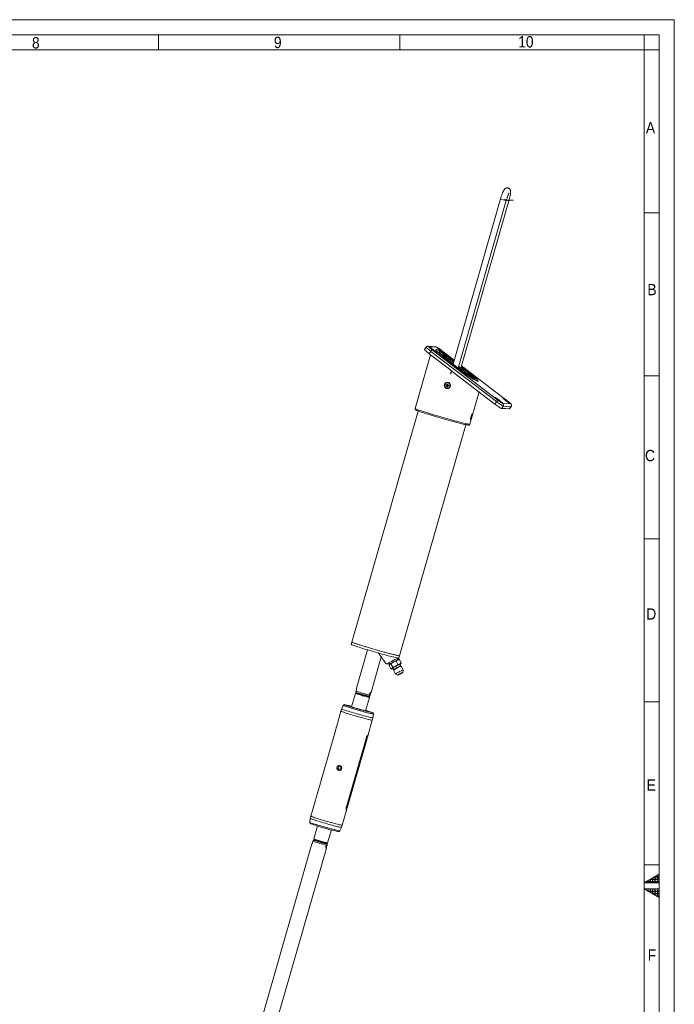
# Model space of a CAD drawing. Header units: millimetres. Extents: x 50 to 4155, y 50 to 2920.
# Tile 12 of 12: x 3070 to 4155, y 1289 to 2920. Entities that reach past the tile are written whole.
import ezdxf

# ---------------------------------------------------------------- set-up
doc = ezdxf.new("R2010")
doc.units = ezdxf.units.MM
doc.header["$LTSCALE"] = 5
doc.header["$PDSIZE"] = -1
doc.linetypes.add('SLD-Centro', pattern=[19.05, 15.24, -1.27, 1.27, -1.27])
doc.linetypes.add('SLD-Solido', pattern=[0])
doc.styles.add('SLDTEXTSTYLE1', font='GOTHIC.TTF', dxfattribs={"width": 0.913})

msp = doc.modelspace()

# ---------------------------------------------------------------- hatches: boundary and pattern name
at = {"linetype": 'Continuous'}
h = msp.add_hatch(dxfattribs=at)
h.set_pattern_fill('NET', color=8, scale=1.25, style=0)
h.paths.add_polyline_path([(4130, 1490), (4130, 1504.434), (4105, 1490)], flags=0)
h = msp.add_hatch(dxfattribs=at)
h.set_pattern_fill('NET', color=8, scale=1.25, style=0)
h.paths.add_polyline_path([(4105, 1480), (4130, 1480), (4130, 1465.566)], flags=0)

# ---------------------------------------------------------------- linework, layer by layer
at = {"color": 7, "linetype": 'SLD-Solido', "lineweight": 0}
for p, q in [((4155, 2920), (50, 2920)), ((4155, 50), (4155, 2920)), ((4130, 2895), (75, 2895)), ((3300, 2895), (3300, 2870)), ((3700, 2895), (3700, 2870)), ((4105, 2870), (4105, 2895)), ((4130, 75), (4130, 2895)), ((4130, 2870), (4105, 2870)), ((4130, 2600), (4105, 2600)), ((4130, 2330), (4105, 2330)), ((4130, 2060), (4105, 2060)), ((4130, 1790), (4105, 1790)), ((4130, 1520), (4105, 1520)), ((4130, 1504.434), (4105, 1490)), ((4130, 1490), (4130, 1504.434)), ((4105, 1490), (4130, 1490)), ((4130, 1465.566), (4105, 1480)), ((4105, 1480), (4130, 1480)), ((4130, 1480), (4130, 1465.566))]:
    msp.add_line(p, q, dxfattribs=at)
at = {"color": 7, "linetype": 'SLD-Solido', "lineweight": 15}
for p, q in [((4105, 2870), (100, 2870)), ((4105, 100), (4105, 2870)), ((3866.898, 2623.051), (3788.277, 2349.24)), ((3796.807, 2342.715), (3876.509, 2620.291)), ((3801.18, 2342.472), (3880.882, 2620.048)), ((3743.752, 2377.677), (3740.76, 2373.69)), ((3759.254, 2378.188), (3746.418, 2378.901)), ((3760.883, 2377.584), (3748.046, 2378.298)), ((3748.666, 2366.583), (3751.658, 2370.57)), ((3784.478, 2339.189), (3748.666, 2366.583)), ((3860.511, 2287.302), (3751.658, 2370.57)), ((3753.876, 2372.938), (3862.729, 2289.67)), ((3759.988, 2373.425), (3759.923, 2373.2)), ((3790.231, 2356.046), (3769.279, 2372.074)), ((3751.22, 2364.629), (3725.712, 2275.795)), ((3804.308, 2336.977), (3777.115, 2357.779)), ((3789.007, 2351.784), (3780.884, 2357.997)), ((3785.706, 2338.249), (3784.299, 2333.35)), ((3784.313, 2333.349), (3784.299, 2333.35)), ((3784.313, 2333.349), (3785.717, 2338.24)), ((3784.49, 2333.297), (3784.313, 2333.349)), ((3784.537, 2339.268), (3784.478, 2339.189)), ((3784.478, 2339.189), (3784.654, 2339.179)), ((3784.489, 2333.294), (3785.875, 2338.12)), ((3784.695, 2339.148), (3784.537, 2339.268)), ((3784.695, 2339.148), (3784.635, 2339.068)), ((3857.519, 2283.315), (3784.635, 2339.068)), ((3810.858, 2335.068), (3797.538, 2345.258)), ((3878.132, 2288.806), (3802.404, 2346.735)), ((3779.107, 2316.779), (3778.712, 2315.405)), ((3780.343, 2316.418), (3779.107, 2316.779)), ((3779.114, 2315.805), (3779.107, 2316.779)), ((3779.343, 2318.739), (3779.266, 2318.744)), ((3779.948, 2315.045), (3780.343, 2316.418)), ((3830.139, 2320.619), (3830.203, 2320.843)), ((3776.715, 2315.447), (3776.356, 2314.198)), ((3776.356, 2314.198), (3777.716, 2313.801)), ((3777.586, 2313.906), (3776.356, 2314.198)), ((3778.074, 2315.05), (3776.715, 2315.447)), ((3777.927, 2315.093), (3777.586, 2313.906)), ((3777.586, 2313.906), (3777.998, 2313.786)), ((3778.067, 2313.157), (3777.672, 2311.784)), ((3778.229, 2312.726), (3777.672, 2311.784)), ((3777.672, 2311.784), (3778.908, 2311.423)), ((3777.716, 2313.801), (3777.998, 2313.786)), ((3778.349, 2313.142), (3778.067, 2313.157)), ((3778.189, 2315.03), (3778.471, 2315.015)), ((3778.349, 2313.142), (3778.229, 2312.726)), ((3778.229, 2312.726), (3779.201, 2312.442)), ((3778.712, 2315.405), (3778.994, 2315.39)), ((3778.749, 2309.458), (3778.827, 2309.454)), ((3778.908, 2311.423), (3779.303, 2312.797)), ((3779.114, 2315.805), (3778.994, 2315.39)), ((3780.085, 2315.522), (3779.114, 2315.805)), ((3780.108, 2313.156), (3779.826, 2313.171)), ((3779.941, 2313.152), (3781.3, 2312.755)), ((3780.223, 2313.136), (3779.941, 2313.152)), ((3780.223, 2313.136), (3780.634, 2313.016)), ((3781.659, 2314.004), (3780.299, 2314.401)), ((3780.634, 2313.016), (3780.975, 2314.203)), ((3780.634, 2313.016), (3781.3, 2312.755)), ((3781.3, 2312.755), (3781.659, 2314.004)), ((3816.062, 2249.852), (3831.406, 2303.291)), ((3830.732, 2302.617), (3831.012, 2303.592)), ((3830.733, 2302.623), (3830.76, 2302.615)), ((3831.035, 2303.574), (3830.76, 2302.615)), ((3857.519, 2283.315), (3860.511, 2287.302)), ((3871.097, 2284.169), (3883.934, 2283.455)), ((3878.132, 2288.806), (3878.104, 2288.815)), ((3730.765, 2271.653), (3620.865, 1888.906)), ((3868.678, 2275.98), (3871.669, 2279.967)), ((3875.082, 2275.624), (3868.678, 2275.98)), ((3884.505, 2279.253), (3871.669, 2279.967)), ((3875.142, 2275.703), (3875.082, 2275.624)), ((3875.091, 2275.636), (3875.11, 2275.622)), ((3875.17, 2275.702), (3875.11, 2275.622)), ((3881.514, 2275.266), (3875.11, 2275.622)), ((3875.17, 2275.702), (3875.142, 2275.703)), ((3881.514, 2275.266), (3884.505, 2279.253)), ((3881.647, 2275.305), (3881.514, 2275.266)), ((3881.647, 2275.305), (3884.639, 2279.292)), ((3818.075, 2261.988), (3818.468, 2261.879)), ((3818.267, 2261.891), (3818.468, 2261.879)), ((3818.439, 2263.194), (3818.623, 2263.14)), ((3818.468, 2261.879), (3818.827, 2263.128)), ((3818.827, 2263.128), (3818.625, 2263.14)), ((3699.681, 1866.276), (3809.581, 2249.022)), ((3620.865, 1888.906), (3619.762, 1885.064)), ((3646.813, 1876.009), (3628.569, 1812.468)), ((3652.598, 1805.568), (3669.448, 1864.252)), ((3696.716, 1859.58), (3695.838, 1861.007)), ((3699.302, 1859.868), (3697.801, 1859.898)), ((3697.991, 1861.86), (3698.564, 1862.412)), ((3698.577, 1862.433), (3699.681, 1866.276)), ((3699.316, 1859.868), (3702.362, 1854.28)), ((3678.107, 1853.032), (3683.506, 1852.732)), ((3682.29, 1850.386), (3685.335, 1844.798)), ((3683.001, 1851.831), (3682.803, 1851.51)), ((3683.132, 1854.082), (3683.856, 1852.571)), ((3685.347, 1852.823), (3688.393, 1847.235)), ((3685.349, 1844.798), (3686.851, 1844.768)), ((3688.426, 1845.285), (3688.765, 1845.432)), ((3688.566, 1845.797), (3689.989, 1843.187)), ((3689.996, 1843.211), (3689.71, 1842.248)), ((3693.86, 1857.564), (3696.906, 1851.976)), ((3701.279, 1849.341), (3699.856, 1851.952)), ((3702.219, 1849.067), (3701.255, 1849.348)), ((3701.65, 1852.835), (3701.848, 1853.156)), ((3705.705, 1842.715), (3702.256, 1849.041)), ((3689.711, 1842.203), (3693.16, 1835.877)), ((3693.184, 1835.856), (3696.775, 1834.236)), ((3705.125, 1838.787), (3705.709, 1842.683)), ((3705.628, 1842.747), (3705.709, 1842.683)), ((3628.45, 1811.751), (3628.615, 1812.454)), ((3626.646, 1803.961), (3620.302, 1781.865)), ((3627.885, 1804.651), (3626.655, 1803.97)), ((3627.658, 1807.722), (3628.412, 1810.346)), ((3628.118, 1805.463), (3627.883, 1804.645)), ((3643.37, 1775.241), (3649.714, 1797.337)), ((3649.029, 1798.574), (3649.266, 1799.401)), ((3649.712, 1797.35), (3649.03, 1798.579)), ((3649.527, 1801.338), (3649.2, 1799.404)), ((3649.2, 1799.404), (3650.131, 1799.352)), ((3650.28, 1803.963), (3649.527, 1801.338)), ((3650.28, 1803.963), (3651.662, 1803.886)), ((3650.592, 1804.403), (3651.881, 1804.332)), ((3650.909, 1801.261), (3651.662, 1803.886)), ((3651.456, 1805.036), (3652.343, 1804.986)), ((3606.451, 1784.037), (3603.911, 1778.203)), ((3602.583, 1774.509), (3594.977, 1748.018)), ((3655.32, 1763.442), (3656.263, 1769.735)), ((3646.898, 1733.18), (3654.486, 1759.606)), ((3593.927, 1744.143), (3561.378, 1630.783)), ((3611.644, 1616.11), (3644.194, 1729.47)), ((3645.745, 1729.384), (3613.196, 1616.024)), ((3560.246, 1627.062), (3552.637, 1600.561)), ((3604.54, 1585.658), (3612.135, 1612.11)), ((3551.803, 1596.725), (3550.86, 1590.432)), ((3563.572, 1584.295), (3557.409, 1562.83)), ((3580.477, 1556.206), (3586.64, 1577.671)), ((3600.672, 1576.13), (3603.211, 1581.964)), ((3554.525, 1554.599), (3474.133, 1274.62)), ((3554.78, 1555.181), (3554.572, 1554.586)), ((3556.214, 1558.906), (3555.461, 1556.281)), ((3557.857, 1560.766), (3556.992, 1560.815)), ((3557.411, 1562.817), (3558.096, 1561.581)), ((3558.093, 1561.588), (3557.818, 1560.633)), ((3577.329, 1549.898), (3578.083, 1552.522)), ((3577.329, 1549.898), (3578.711, 1549.821)), ((3578.083, 1552.522), (3578.86, 1554.431)), ((3579.465, 1552.445), (3578.711, 1549.821)), ((3578.86, 1554.431), (3579.791, 1554.379)), ((3578.964, 1554.561), (3579.238, 1555.516)), ((3579.231, 1555.513), (3580.468, 1556.196)), ((3498.162, 1267.721), (3578.554, 1547.699)), ((3577.365, 1549.377), (3578.654, 1549.306)), ((3577.785, 1548.465), (3578.672, 1548.416))]:
    msp.add_line(p, q, dxfattribs=at)
at = {"color": 7, "linetype": 'SLD-Centro'}
msp.add_line((3873.89, 2621.549), (3887.996, 2620.765), dxfattribs=at)
at = {"color": 8, "linetype": 'SLD-Solido', "lineweight": 15}
for p, q in [((3790.228, 2356.037), (3769.251, 2372.083)), ((3769.279, 2372.074), (3769.251, 2372.083)), ((3804.022, 2337.18), (3777.355, 2357.579)), ((3780.142, 2358.049), (3788.886, 2351.36)), ((3789.003, 2351.77), (3780.847, 2358.01)), ((3780.884, 2357.997), (3780.847, 2358.01)), ((3784.515, 2357.806), (3789.616, 2353.904)), ((3797.416, 2344.835), (3810.116, 2335.12)), ((3810.821, 2335.081), (3797.534, 2345.245)), ((3801.789, 2344.592), (3814.489, 2334.877)), ((3878.104, 2288.815), (3802.401, 2346.725)), ((3810.859, 2335.068), (3810.821, 2335.081)), ((3884.639, 2279.292), (3884.505, 2279.253)), ((3818.05, 2261.395), (3817.878, 2261.445)), ((3818.065, 2261.949), (3818.267, 2261.891)), ((3818.523, 2263.693), (3818.695, 2263.643)), ((3678.7, 1853.152), (3683.711, 1852.873)), ((3645.745, 1729.384), (3644.31, 1729.803)), ((3613.196, 1616.024), (3611.741, 1616.448))]:
    msp.add_line(p, q, dxfattribs=at)
at = {"color": 7, "linetype": 'SLD-Solido', "lineweight": 15, "flags": 128}
for points in [[(3748.666, 2366.583), (3747.049, 2367.838), (3745.531, 2369.053), (3744.16, 2370.19), (3742.978, 2371.215), (3742.02, 2372.096), (3741.315, 2372.806), (3740.886, 2373.325), (3740.744, 2373.635), (3740.76, 2373.69)], [(3748.046, 2378.298), (3747.935, 2378.208), (3748.101, 2377.912), (3748.537, 2377.422), (3749.228, 2376.758), (3750.146, 2375.943), (3751.256, 2375.011), (3752.515, 2373.996), (3753.876, 2372.938)], [(3761.258, 2368.191), (3761.35, 2368.288), (3761.152, 2368.598), (3760.673, 2369.108), (3759.936, 2369.794), (3758.975, 2370.624), (3757.834, 2371.558), (3756.568, 2372.554), (3755.235, 2373.564), (3753.898, 2374.542), (3752.619, 2375.442), (3751.459, 2376.221), (3750.471, 2376.843), (3749.701, 2377.28), (3749.186, 2377.51), (3748.95, 2377.523), (3749.003, 2377.319), (3749.344, 2376.906), (3749.955, 2376.304), (3750.81, 2375.542), (3751.867, 2374.655), (3753.077, 2373.684), (3754.385, 2372.675), (3755.727, 2371.675), (3757.043, 2370.731), (3758.27, 2369.887), (3759.35, 2369.182), (3760.234, 2368.649), (3760.88, 2368.314), (3761.258, 2368.191)], [(3774.095, 2367.478), (3774.187, 2367.574), (3773.989, 2367.884), (3773.51, 2368.394), (3772.772, 2369.08), (3771.811, 2369.91), (3770.67, 2370.844), (3769.404, 2371.84), (3768.071, 2372.85), (3766.734, 2373.828), (3765.456, 2374.728), (3764.295, 2375.507), (3763.307, 2376.129), (3762.538, 2376.566), (3762.023, 2376.796), (3761.786, 2376.809), (3761.839, 2376.605), (3762.18, 2376.192), (3762.792, 2375.591), (3763.646, 2374.828), (3764.703, 2373.941), (3765.914, 2372.97), (3767.221, 2371.961), (3768.564, 2370.961), (3769.879, 2370.017), (3771.106, 2369.173), (3772.187, 2368.468), (3773.071, 2367.935), (3773.717, 2367.6), (3774.095, 2367.478)], [(3784.299, 2333.35), (3784.323, 2333.343), (3784.346, 2333.336), (3784.37, 2333.329), (3784.394, 2333.322), (3784.418, 2333.315), (3784.441, 2333.308), (3784.465, 2333.301), (3784.489, 2333.294)], [(3780.108, 2313.156), (3780.124, 2313.155), (3780.223, 2313.136)], [(3870.111, 2284.923), (3870.203, 2285.02), (3870.005, 2285.33), (3869.526, 2285.84), (3868.789, 2286.526), (3867.828, 2287.356), (3866.687, 2288.29), (3865.421, 2289.286), (3864.088, 2290.296), (3862.751, 2291.274), (3861.472, 2292.174), (3860.312, 2292.953), (3859.324, 2293.575), (3858.554, 2294.012), (3858.039, 2294.242), (3857.803, 2294.255), (3857.856, 2294.051), (3858.197, 2293.638), (3858.808, 2293.036), (3859.663, 2292.274), (3860.72, 2291.387), (3861.93, 2290.416), (3863.238, 2289.407), (3864.58, 2288.407), (3865.896, 2287.463), (3867.123, 2286.619), (3868.203, 2285.914), (3869.087, 2285.381), (3869.733, 2285.046), (3870.111, 2284.923)], [(3871.669, 2279.967), (3871.231, 2280.093), (3870.519, 2280.436), (3869.554, 2280.984), (3868.366, 2281.721), (3866.991, 2282.625), (3865.47, 2283.669), (3863.85, 2284.819), (3862.18, 2286.043), (3860.511, 2287.302)], [(3882.948, 2284.21), (3883.04, 2284.306), (3882.842, 2284.616), (3882.363, 2285.126), (3881.625, 2285.812), (3880.664, 2286.642), (3879.523, 2287.576), (3878.257, 2288.572), (3876.924, 2289.582), (3875.587, 2290.56), (3874.309, 2291.46), (3873.148, 2292.239), (3872.16, 2292.861), (3871.391, 2293.298), (3870.875, 2293.528), (3870.639, 2293.541), (3870.692, 2293.337), (3871.033, 2292.924), (3871.645, 2292.323), (3872.499, 2291.56), (3873.556, 2290.673), (3874.767, 2289.702), (3876.074, 2288.693), (3877.417, 2287.693), (3878.732, 2286.749), (3879.959, 2285.905), (3881.04, 2285.2), (3881.924, 2284.667), (3882.57, 2284.332), (3882.948, 2284.21)], [(3883.934, 2283.455), (3884.045, 2283.546), (3883.879, 2283.842), (3883.443, 2284.331), (3882.752, 2284.996), (3881.834, 2285.81), (3880.724, 2286.743), (3879.465, 2287.757), (3878.104, 2288.815)], [(3812.878, 2248.432), (3812.798, 2248.44), (3811.905, 2248.569), (3810.685, 2248.794), (3809.15, 2249.114), (3807.311, 2249.527), (3805.183, 2250.028), (3802.782, 2250.614), (3800.128, 2251.281), (3797.239, 2252.024), (3794.141, 2252.835), (3790.856, 2253.71), (3787.41, 2254.641), (3783.831, 2255.622), (3780.147, 2256.643), (3776.385, 2257.698), (3772.576, 2258.778), (3768.75, 2259.874), (3764.936, 2260.979), (3761.164, 2262.083), (3757.464, 2263.177), (3753.865, 2264.254), (3750.394, 2265.305), (3747.08, 2266.321), (3743.948, 2267.295), (3741.022, 2268.219), (3738.326, 2269.085), (3735.88, 2269.888), (3733.704, 2270.62), (3731.814, 2271.276), (3730.226, 2271.851), (3728.952, 2272.34), (3728.672, 2272.453)], [(3868.678, 2275.98), (3868.24, 2276.106), (3867.528, 2276.449), (3866.563, 2276.997), (3865.375, 2277.734), (3864, 2278.638), (3862.479, 2279.682), (3860.859, 2280.832), (3859.189, 2282.056), (3857.519, 2283.315)], [(3663.577, 1871.141), (3659.887, 1872.191), (3656.192, 1873.255), (3652.522, 1874.323), (3648.911, 1875.386), (3645.39, 1876.434), (3641.991, 1877.459), (3638.742, 1878.451), (3635.674, 1879.402), (3632.812, 1880.303), (3630.182, 1881.147), (3627.808, 1881.925), (3625.709, 1882.631), (3623.905, 1883.26), (3622.412, 1883.804), (3621.242, 1884.26), (3620.406, 1884.623), (3619.911, 1884.891), (3619.761, 1885.06), (3619.762, 1885.064)], [(3699.681, 1866.276), (3699.484, 1866.209), (3698.942, 1866.239), (3698.06, 1866.369), (3696.846, 1866.598), (3695.31, 1866.923), (3693.467, 1867.342), (3691.332, 1867.851), (3688.924, 1868.445), (3686.264, 1869.12), (3683.376, 1869.869), (3680.284, 1870.687), (3677.017, 1871.565), (3673.603, 1872.496), (3670.072, 1873.471), (3666.454, 1874.483), (3662.782, 1875.522), (3659.088, 1876.58), (3655.405, 1877.646), (3651.764, 1878.712), (3648.198, 1879.768), (3644.739, 1880.804), (3641.415, 1881.813), (3638.258, 1882.784), (3635.294, 1883.71), (3632.549, 1884.582), (3630.048, 1885.393), (3627.813, 1886.135), (3625.863, 1886.802), (3624.215, 1887.388), (3622.884, 1887.888), (3621.882, 1888.297), (3621.217, 1888.613), (3620.896, 1888.831), (3620.865, 1888.906)], [(3620.865, 1888.906), (3620.865, 1888.903), (3621.013, 1888.734), (3621.507, 1888.467), (3622.341, 1888.104), (3623.509, 1887.649), (3625, 1887.105), (3626.801, 1886.478), (3628.896, 1885.773), (3631.267, 1884.996), (3633.892, 1884.153), (3636.75, 1883.253), (3639.814, 1882.304), (3643.058, 1881.313), (3646.453, 1880.289), (3649.97, 1879.241), (3653.577, 1878.179), (3657.243, 1877.112), (3660.936, 1876.049), (3664.623, 1875), (3668.272, 1873.973), (3671.85, 1872.978), (3675.327, 1872.024), (3678.671, 1871.119), (3681.854, 1870.27), (3684.847, 1869.486), (3687.624, 1868.773), (3690.161, 1868.138), (3692.435, 1867.585), (3694.426, 1867.121), (3696.117, 1866.748), (3697.494, 1866.471), (3698.543, 1866.292), (3699.256, 1866.212)], [(3698.152, 1862.369), (3697.44, 1862.449), (3696.393, 1862.628), (3695.019, 1862.904), (3693.331, 1863.276), (3691.343, 1863.74), (3689.073, 1864.291), (3686.541, 1864.925), (3683.769, 1865.637), (3680.781, 1866.419), (3677.604, 1867.266), (3674.265, 1868.17), (3670.794, 1869.123), (3667.221, 1870.116), (3663.577, 1871.141)], [(3698.577, 1862.433), (3698.522, 1862.389), (3698.152, 1862.369)], [(3699.256, 1866.212), (3699.626, 1866.231), (3699.681, 1866.276)], [(3687.227, 1845.352), (3686.941, 1845.107), (3686.779, 1844.926), (3686.745, 1844.812), (3686.838, 1844.769), (3687.058, 1844.795), (3687.4, 1844.891), (3687.858, 1845.056), (3688.426, 1845.285)], [(3699.856, 1851.952), (3699.787, 1851.98), (3699.408, 1851.902), (3698.727, 1851.648), (3697.784, 1851.233), (3696.632, 1850.68), (3695.34, 1850.023), (3693.983, 1849.299), (3692.638, 1848.55), (3691.385, 1847.82), (3690.297, 1847.152), (3689.435, 1846.583), (3688.852, 1846.148), (3688.579, 1845.871), (3688.566, 1845.797)], [(3702.256, 1849.041), (3702.18, 1849.073), (3701.8, 1848.999), (3701.129, 1848.756), (3700.2, 1848.355), (3699.059, 1847.818), (3697.764, 1847.17), (3696.38, 1846.445), (3694.976, 1845.678), (3693.622, 1844.909), (3692.387, 1844.176), (3691.332, 1843.515), (3690.511, 1842.959), (3689.964, 1842.538), (3689.718, 1842.271), (3689.711, 1842.203)], [(3701.255, 1849.348), (3701.219, 1849.354), (3700.84, 1849.275), (3700.159, 1849.021), (3699.215, 1848.606), (3698.064, 1848.054), (3696.772, 1847.396), (3695.415, 1846.672), (3694.07, 1845.924), (3692.817, 1845.194), (3691.728, 1844.525), (3690.867, 1843.957), (3690.283, 1843.521), (3690.011, 1843.244), (3689.996, 1843.211)], [(3701.195, 1852.397), (3701.481, 1852.642), (3701.643, 1852.823), (3701.677, 1852.937), (3701.583, 1852.98), (3701.364, 1852.954), (3701.022, 1852.858), (3700.563, 1852.693), (3699.996, 1852.464)], [(3693.184, 1835.856), (3693.167, 1835.944), (3693.412, 1836.211), (3693.959, 1836.633), (3694.781, 1837.188), (3695.836, 1837.849), (3697.071, 1838.583), (3698.424, 1839.352), (3699.828, 1840.118), (3701.213, 1840.844), (3702.508, 1841.491), (3703.648, 1842.029), (3704.578, 1842.429), (3705.249, 1842.673), (3705.628, 1842.747)], [(3705.071, 1838.83), (3704.737, 1838.754), (3704.121, 1838.514), (3703.269, 1838.127), (3702.244, 1837.621), (3701.123, 1837.034), (3699.988, 1836.409), (3698.924, 1835.794), (3698.009, 1835.233), (3697.312, 1834.768), (3696.884, 1834.434), (3696.756, 1834.255), (3696.939, 1834.245), (3697.419, 1834.404), (3698.16, 1834.721), (3699.107, 1835.172), (3700.19, 1835.724), (3701.329, 1836.335), (3702.438, 1836.961), (3703.437, 1837.554), (3704.251, 1838.072), (3704.819, 1838.475), (3705.099, 1838.734), (3705.071, 1838.83)], [(3704.658, 1838.6), (3704.671, 1838.498), (3704.353, 1838.221), (3703.731, 1837.794), (3702.861, 1837.254), (3701.821, 1836.65), (3700.702, 1836.036), (3699.605, 1835.465), (3698.626, 1834.989), (3697.853, 1834.649), (3697.354, 1834.477), (3697.174, 1834.487), (3697.328, 1834.678), (3697.804, 1835.034), (3698.558, 1835.523), (3699.524, 1836.101), (3700.615, 1836.717), (3701.736, 1837.317), (3702.786, 1837.846), (3703.671, 1838.259), (3704.315, 1838.518), (3704.658, 1838.6)], [(3649.712, 1797.35), (3649.59, 1797.318), (3649.122, 1797.385), (3648.323, 1797.551), (3647.215, 1797.811), (3645.832, 1798.158), (3644.217, 1798.58), (3642.419, 1799.065), (3640.492, 1799.598), (3638.494, 1800.163), (3636.487, 1800.743), (3634.532, 1801.32), (3632.687, 1801.876), (3631.009, 1802.396), (3629.549, 1802.862), (3628.352, 1803.261), (3627.453, 1803.58), (3626.88, 1803.811), (3626.65, 1803.945), (3626.655, 1803.97)], [(3649.029, 1798.574), (3649.028, 1798.572), (3648.834, 1798.563), (3648.307, 1798.652), (3647.463, 1798.836), (3646.33, 1799.109), (3644.943, 1799.462), (3643.348, 1799.885), (3641.596, 1800.363), (3639.743, 1800.88), (3637.848, 1801.422), (3635.973, 1801.969), (3634.178, 1802.505), (3632.52, 1803.012), (3631.053, 1803.474), (3629.824, 1803.876), (3628.872, 1804.205), (3628.229, 1804.451), (3627.914, 1804.605), (3627.883, 1804.645)], [(3580.477, 1556.206), (3580.352, 1556.188), (3579.885, 1556.255), (3579.085, 1556.421), (3577.977, 1556.681), (3576.595, 1557.027), (3574.98, 1557.449), (3573.182, 1557.934), (3571.255, 1558.468), (3569.257, 1559.033), (3567.25, 1559.612), (3565.295, 1560.189), (3563.45, 1560.746), (3561.772, 1561.265), (3560.312, 1561.731), (3559.115, 1562.13), (3558.216, 1562.45), (3557.642, 1562.68), (3557.413, 1562.815), (3557.409, 1562.83)], [(3578.964, 1554.561), (3578.964, 1554.56), (3578.77, 1554.551), (3578.242, 1554.64), (3577.398, 1554.823), (3576.265, 1555.096), (3574.878, 1555.45), (3573.283, 1555.872), (3571.531, 1556.35), (3569.678, 1556.868), (3567.783, 1557.409), (3565.908, 1557.956), (3564.113, 1558.492), (3562.455, 1558.999), (3560.988, 1559.461), (3559.759, 1559.863), (3558.808, 1560.192), (3558.164, 1560.438), (3557.849, 1560.593), (3557.818, 1560.633)], [(3579.231, 1555.513), (3579.046, 1555.511), (3578.518, 1555.6), (3577.674, 1555.784), (3576.541, 1556.057), (3575.154, 1556.41), (3573.559, 1556.833), (3571.807, 1557.311), (3569.954, 1557.829), (3568.059, 1558.37), (3566.184, 1558.917), (3564.389, 1559.453), (3562.731, 1559.96), (3561.264, 1560.422), (3560.035, 1560.824), (3559.084, 1561.153), (3558.44, 1561.399), (3558.125, 1561.553), (3558.096, 1561.581)], [(3579.005, 1554.704), (3579.363, 1554.568), (3579.791, 1554.379)]]:
    msp.add_lwpolyline(points, dxfattribs=at)
at = {"color": 8, "linetype": 'SLD-Solido', "lineweight": 15, "flags": 128}
for points in [[(3751.658, 2370.57), (3750.04, 2371.825), (3748.522, 2373.04), (3747.152, 2374.177), (3745.969, 2375.202), (3745.011, 2376.083), (3744.307, 2376.793), (3743.877, 2377.312), (3743.735, 2377.623), (3743.752, 2377.677)], [(3767.909, 2365.952), (3767.937, 2365.977), (3768.24, 2365.96), (3768.818, 2365.73), (3769.654, 2365.293), (3770.726, 2364.662), (3772.006, 2363.853), (3773.457, 2362.888), (3775.04, 2361.795), (3776.713, 2360.602), (3778.429, 2359.341), (3780.142, 2358.049)], [(3780.847, 2358.01), (3779.184, 2359.299), (3777.617, 2360.551), (3776.188, 2361.731), (3774.935, 2362.806), (3773.895, 2363.748), (3773.093, 2364.53), (3772.554, 2365.132), (3772.29, 2365.537), (3772.31, 2365.734), (3772.613, 2365.717), (3773.19, 2365.487), (3773.865, 2365.14)], [(3810.116, 2335.12), (3811.779, 2333.83), (3813.346, 2332.579), (3814.775, 2331.399), (3816.027, 2330.324), (3817.068, 2329.382), (3817.869, 2328.6), (3818.409, 2327.998), (3818.673, 2327.593), (3818.677, 2327.416)], [(3823.071, 2327.222), (3823.025, 2327.153), (3822.723, 2327.17), (3822.145, 2327.4), (3821.309, 2327.837), (3820.236, 2328.468), (3818.957, 2329.277), (3817.506, 2330.241), (3815.923, 2331.335), (3814.25, 2332.528), (3812.534, 2333.788), (3810.821, 2335.081)], [(3814.489, 2334.877), (3816.151, 2333.587), (3816.481, 2333.327)], [(3725.712, 2275.795), (3725.727, 2275.734), (3726.006, 2275.519), (3726.627, 2275.208), (3727.585, 2274.802), (3728.872, 2274.305), (3730.479, 2273.721), (3732.393, 2273.053), (3734.6, 2272.308), (3737.084, 2271.491), (3739.825, 2270.608), (3742.802, 2269.665), (3745.993, 2268.671), (3749.373, 2267.632), (3752.917, 2266.556), (3756.598, 2265.452), (3760.388, 2264.328), (3764.257, 2263.192), (3768.177, 2262.054), (3772.118, 2260.921), (3776.049, 2259.803), (3779.941, 2258.708), (3783.764, 2257.645), (3787.489, 2256.62), (3791.088, 2255.643), (3794.533, 2254.721), (3797.798, 2253.86), (3800.858, 2253.068), (3803.69, 2252.349), (3806.272, 2251.711), (3808.586, 2251.157), (3810.612, 2250.692), (3812.336, 2250.319), (3813.744, 2250.041), (3814.826, 2249.86), (3815.574, 2249.779), (3815.982, 2249.796), (3816.062, 2249.852)], [(3625.843, 1771.029), (3622.916, 1771.889), (3620.08, 1772.735), (3617.373, 1773.555), (3614.832, 1774.338), (3612.49, 1775.073), (3610.381, 1775.751), (3608.531, 1776.362), (3606.966, 1776.898), (3605.708, 1777.352), (3604.773, 1777.718), (3604.174, 1777.99), (3603.919, 1778.165), (3603.911, 1778.203)], [(3627.701, 1777.086), (3624.865, 1777.919), (3622.117, 1778.739), (3619.495, 1779.533), (3617.032, 1780.292), (3614.764, 1781.004), (3612.719, 1781.661), (3610.927, 1782.253), (3609.411, 1782.773), (3608.192, 1783.213), (3607.286, 1783.567), (3606.705, 1783.831), (3606.458, 1784.001), (3606.451, 1784.037)], [(3608.976, 1785.022), (3608.888, 1785.081), (3608.869, 1785.184), (3609.198, 1785.186), (3609.492, 1785.149)], [(3624.726, 1767.269), (3621.825, 1768.122), (3619.011, 1768.961), (3616.321, 1769.775), (3613.79, 1770.554), (3611.452, 1771.287), (3609.336, 1771.965), (3607.471, 1772.579), (3605.88, 1773.121), (3604.584, 1773.584), (3603.601, 1773.962), (3602.943, 1774.25), (3602.618, 1774.444), (3602.583, 1774.509)], [(3654.486, 1759.606), (3654.305, 1759.561), (3653.786, 1759.609), (3652.939, 1759.755), (3651.773, 1759.996), (3650.304, 1760.329), (3648.552, 1760.749), (3646.538, 1761.252), (3644.29, 1761.831), (3641.837, 1762.478), (3639.21, 1763.184), (3636.444, 1763.941), (3633.575, 1764.739), (3630.64, 1765.566), (3627.677, 1766.414), (3624.726, 1767.269)], [(3655.32, 1763.442), (3655.219, 1763.397), (3654.78, 1763.421), (3654.001, 1763.546), (3652.892, 1763.769), (3651.469, 1764.087), (3649.75, 1764.496), (3647.758, 1764.991), (3645.521, 1765.564), (3643.07, 1766.209), (3640.436, 1766.916), (3637.656, 1767.675), (3634.767, 1768.478), (3631.808, 1769.312), (3628.82, 1770.166), (3625.843, 1771.029)], [(3656.263, 1769.735), (3656.164, 1769.691), (3655.739, 1769.715), (3654.984, 1769.835), (3653.91, 1770.051), (3652.531, 1770.359), (3650.865, 1770.756), (3648.935, 1771.235), (3646.768, 1771.791), (3644.392, 1772.415), (3641.841, 1773.1), (3639.147, 1773.836), (3636.348, 1774.614), (3633.481, 1775.422), (3630.586, 1776.249), (3627.701, 1777.086)], [(3654.409, 1772.23), (3654.643, 1772.114), (3654.836, 1771.961), (3654.681, 1771.909), (3654.635, 1771.909)], [(3574.78, 1593.321), (3571.878, 1594.174), (3569.064, 1595.013), (3566.374, 1595.827), (3563.844, 1596.606), (3561.505, 1597.339), (3559.389, 1598.017), (3557.524, 1598.631), (3555.933, 1599.173), (3554.638, 1599.636), (3553.654, 1600.014), (3552.996, 1600.302), (3552.672, 1600.496), (3552.637, 1600.561)], [(3572.112, 1583.488), (3569.276, 1584.321), (3566.529, 1585.141), (3563.906, 1585.935), (3561.443, 1586.694), (3559.175, 1587.406), (3557.13, 1588.063), (3555.338, 1588.655), (3553.822, 1589.175), (3552.603, 1589.614), (3551.697, 1589.969), (3551.116, 1590.233), (3550.869, 1590.402), (3550.86, 1590.432)], [(3573.736, 1589.558), (3570.809, 1590.418), (3567.973, 1591.264), (3565.266, 1592.084), (3562.725, 1592.867), (3560.384, 1593.602), (3558.274, 1594.28), (3556.424, 1594.891), (3554.859, 1595.427), (3553.601, 1595.881), (3552.666, 1596.246), (3552.067, 1596.519), (3551.812, 1596.694), (3551.803, 1596.725)], [(3600.672, 1576.13), (3600.575, 1576.093), (3600.15, 1576.116), (3599.395, 1576.237), (3598.321, 1576.453), (3596.942, 1576.761), (3595.276, 1577.158), (3593.346, 1577.637), (3591.179, 1578.193), (3588.804, 1578.817), (3586.252, 1579.502), (3583.558, 1580.238), (3580.759, 1581.016), (3577.892, 1581.824), (3574.997, 1582.651), (3572.112, 1583.488)], [(3603.211, 1581.964), (3603.112, 1581.926), (3602.673, 1581.95), (3601.894, 1582.074), (3600.785, 1582.297), (3599.362, 1582.615), (3597.643, 1583.025), (3595.651, 1583.519), (3593.414, 1584.093), (3590.963, 1584.737), (3588.329, 1585.444), (3585.549, 1586.204), (3582.66, 1587.006), (3579.701, 1587.84), (3576.713, 1588.694), (3573.736, 1589.558)], [(3604.54, 1585.658), (3604.358, 1585.613), (3603.84, 1585.661), (3602.992, 1585.807), (3601.826, 1586.048), (3600.358, 1586.381), (3598.605, 1586.802), (3596.592, 1587.305), (3594.344, 1587.883), (3591.89, 1588.53), (3589.263, 1589.236), (3586.497, 1589.993), (3583.628, 1590.791), (3580.693, 1591.619), (3577.731, 1592.466), (3574.78, 1593.321)]]:
    msp.add_lwpolyline(points, dxfattribs=at)
at = {"color": 7, "linetype": 'SLD-Solido', "lineweight": 15}
msp.add_circle((3778.972, 2314.098), 4.639, dxfattribs=at)
at = {"color": 8, "linetype": 'SLD-Solido', "lineweight": 15}
for centre, radius, start, end in [((3887.137, 2675.42), 56.144, 248.870068, 259.088747), ((3887.784, 2656.778), 37.373, 252.810324, 259.357505), ((3746.253, 2375.958), 2.948, 52.544657, 86.993357), ((3759.09, 2375.244), 2.948, 52.544791, 86.802092), ((3783.104, 2353.242), 5.646, 121.638973, 142.941434), ((3686.405, 2229.588), 161.448, 52.577712, 54.191425), ((3787.477, 2352.999), 5.646, 121.638973, 142.941434), ((3812.446, 2331.087), 4.658, 120.017358, 142.968977), ((3816.985, 2330.603), 4.95, 120.283674, 143.899763)]:
    msp.add_arc(centre, radius, start, end, dxfattribs=at)
at = {"color": 7, "linetype": 'SLD-Solido', "lineweight": 15}
for centre, radius, start, end in [((3703.238, 2303.682), 86.112, 50.130392, 56.111102), ((3758.95, 2365.964), 8.625, 126.039364, 147.725233), ((3742.107, 2339.905), 42.098, 49.849812, 63.512435), ((3716.075, 2302.968), 86.112, 50.130392, 56.111102), ((3779.055, 2314.098), 5.125, 87.230514, 266.404021), ((3779.054, 2314.11), 4.639, 343.680786, 86.427912), ((3777.567, 2313.303), 0.52, 343.764947, 73.424038), ((3777.849, 2313.287), 0.52, 343.764947, 73.424038), ((3778.217, 2315.545), 0.515, 253.94538, 344.282473), ((3778.498, 2315.53), 0.516, 266.986479, 344.247905), ((3779.069, 2314.058), 4.611, 266.994549, 344.239835), ((3779.798, 2312.657), 0.515, 73.94538, 164.282473), ((3780.448, 2314.899), 0.52, 163.764947, 253.424038), ((3830.978, 2306.791), 4.181, 266.623686, 267.010849), ((3812.091, 2220.414), 86.112, 50.130392, 56.111102), ((3867.803, 2282.696), 8.625, 126.039364, 147.725233), ((3889.873, 2321.848), 42.098, 229.849812, 243.512435), ((3869.255, 2281.779), 3.018, 323.104088, 52.387156), ((3824.928, 2219.7), 86.112, 50.130392, 56.111102), ((3882.092, 2281.065), 3.018, 323.104088, 52.387156), ((3802.282, 2265.857), 16.878, 334.464692, 340.226478), ((3795.413, 2269.206), 24.485, 334.500696, 352.836335), ((3817, 2261.787), 0.947, 336.242404, 7.392466), ((3819.151, 2261.209), 1.117, 142.354212, 170.383098), ((3819.515, 2263.272), 0.9, 155.663073, 188.49135), ((3801.785, 2268.541), 18.114, 347.404863, 352.616075), ((3698.797, 1854.209), 5.775, 99.932881, 116.432981), ((3684.447, 1850.784), 1.785, 123.731314, 144.115767), ((3713.697, 1809.98), 51.989, 118.060474, 125.569017), ((3717.468, 1803.063), 51.989, 118.060474, 125.569017), ((3729.007, 1785.696), 80.648, 113.983684, 119.543224), ((3732.778, 1778.779), 80.648, 113.983684, 119.543224), ((3690.186, 1866.66), 18.018, 303.214517, 307.664232), ((3694.229, 1994.305), 200.035, 250.462469, 256.991127), ((3705.441, 2033.532), 238.832, 250.993181, 256.460414), ((3675.306, 1957.404), 184.702, 248.954027, 255.307734), ((3580.279, 1640.062), 147.999, 74.23756, 78.615661), ((3645.869, 1843.403), 66.638, 247.43867, 256.350059), ((3714.003, 2052.942), 287.235, 252.673507, 258.071517), ((3664.048, 1882.931), 109.657, 251.989248, 259.130247), ((3606.153, 1646.365), 134.799, 69.023739, 73.893009), ((3636.049, 1815.613), 242.449, 249.897558, 254.660352), ((3670.845, 1904.741), 337.754, 252.96749, 257.480783), ((3633.997, 1784.716), 238.832, 250.993181, 256.460414), ((3623.888, 1749.332), 200.035, 250.462469, 256.991127)]:
    msp.add_arc(centre, radius, start, end, dxfattribs=at)
for centre, major_axis, ratio, start_param, end_param in [((3795.096, 2347.134), (35.067, -26.374), 0.07381533, 1.77393213, 6.17322003), ((3795.096, 2347.134), (29.935, -22.515), 0.07381533, 1.80431361, 6.17322003), ((3795.096, 2347.134), (29.935, -22.515), 0.07381533, 6.17322003, 7.67690337), ((3795.096, 2347.134), (35.067, -26.374), 0.07381533, 6.17322003, 7.70728485), ((3634.454, 1936.943), (-48.937, 89.14), 0.06940583, 2.3948103, 2.7402579), ((3666.268, 1844.612), (32.015, 17.702), 0.04368598, 0.06946875, 1.1479574), ((3666.268, 1844.612), (32.015, 17.702), 0.04368598, 5.89350128, 6.35265405), ((3634.617, 1788.238), (-5.948, 24.266), 0.06762611, 0.23365972, 0.35381072), ((3634.617, 1788.238), (17.921, 17.305), 0.05205523, 0.3024736, 0.4226246), ((3634.617, 1788.238), (17.921, 17.305), 0.05205523, 5.95695932, 6.07711032), ((3572.506, 1571.929), (17.921, 17.305), 0.05205523, 2.81536667, 2.93551767), ((3572.506, 1571.929), (-5.948, 24.266), 0.06762611, 2.74655279, 2.86670379), ((3572.506, 1571.929), (-5.948, 24.266), 0.06762611, 3.37525238, 3.49540337)]:
    msp.add_ellipse(centre, major_axis=major_axis, ratio=ratio, start_param=start_param, end_param=end_param, dxfattribs=at)
for points, knots in [([(3880.882, 2620.048), (3880.992, 2620.436), (3881.313, 2621.565), (3881.805, 2623.426), (3882.329, 2625.584), (3882.782, 2627.657), (3883.157, 2629.618), (3883.445, 2631.454), (3883.64, 2633.174), (3883.715, 2634.701), (3883.659, 2635.975), (3883.47, 2637.072), (3883.161, 2638.043), (3882.667, 2638.999), (3881.949, 2639.898), (3881.015, 2640.654), (3879.881, 2641.204), (3878.644, 2641.468), (3877.427, 2641.433), (3876.347, 2641.166), (3875.415, 2640.734), (3874.628, 2640.192), (3873.95, 2639.567), (3873.311, 2638.819), (3872.598, 2637.785), (3871.857, 2636.467), (3871.056, 2634.804), (3870.295, 2633.038), (3869.53, 2631.087), (3868.786, 2629.035), (3868.066, 2626.896), (3867.433, 2624.887), (3867.057, 2623.598), (3866.898, 2623.051)], [0, 0, 0, 0, 0.02068033, 0.06008265, 0.09960225, 0.13934609, 0.17949686, 0.22036853, 0.26259627, 0.30776576, 0.34749765, 0.37408528, 0.39702995, 0.41926596, 0.44142557, 0.46373378, 0.4862061, 0.51039117, 0.53256815, 0.55343879, 0.57375519, 0.594302, 0.61627722, 0.64186906, 0.67540808, 0.72565849, 0.7668369, 0.81010142, 0.85132409, 0.89158722, 0.93136179, 0.97088299, 1, 1, 1, 1]), ([(3876.509, 2620.291), (3876.613, 2620.646), (3876.912, 2621.678), (3877.437, 2623.371), (3878.079, 2625.308), (3878.725, 2627.12), (3879.354, 2628.76), (3879.947, 2630.179), (3880.457, 2631.289), (3880.864, 2632.077), (3881.127, 2632.533), (3881.273, 2632.737), (3881.253, 2632.713), (3881.248, 2632.707)], [0, 0, 0, 0, 0.05993506, 0.17409425, 0.28808095, 0.40146665, 0.51378843, 0.62436193, 0.73210306, 0.82376539, 0.90614182, 0.97732463, 1, 1, 1, 1]), ([(3746.418, 2378.901), (3746.213, 2378.902), (3745.756, 2378.905), (3744.981, 2378.686), (3744.257, 2378.275), (3743.922, 2377.85), (3743.774, 2377.664)], [0, 0, 0, 0, 0.21947268, 0.48877349, 0.77535559, 1, 1, 1, 1]), ([(3769.279, 2372.074), (3769.04, 2372.256), (3768.343, 2372.787), (3767.168, 2373.656), (3765.798, 2374.64), (3764.493, 2375.543), (3763.29, 2376.341), (3762.211, 2377.015), (3761.236, 2377.568), (3760.54, 2377.898), (3759.842, 2378.124), (3759.431, 2378.168), (3759.254, 2378.188)], [0, 0, 0, 0, 0.05996423, 0.1743834, 0.28901512, 0.4040191, 0.51989155, 0.63760339, 0.75970378, 0.89711102, 0.95572533, 1, 1, 1, 1]), ([(3780.884, 2357.997), (3780.613, 2358.206), (3779.826, 2358.81), (3778.57, 2359.799), (3777.184, 2360.919), (3775.948, 2361.952), (3774.901, 2362.863), (3774.11, 2363.589), (3773.6, 2364.09), (3773.327, 2364.388), (3773.303, 2364.418), (3773.294, 2364.43)], [0, 0, 0, 0, 0.07066698, 0.20513363, 0.33924572, 0.47247036, 0.60412908, 0.73297054, 0.8413568, 0.9344812, 1, 1, 1, 1]), ([(3821.536, 2327.793), (3821.533, 2327.794), (3821.526, 2327.797), (3821.268, 2327.918), (3820.789, 2328.178), (3820.042, 2328.617), (3819.053, 2329.236), (3817.85, 2330.025), (3816.482, 2330.958), (3814.995, 2332.004), (3813.435, 2333.133), (3812.041, 2334.168), (3811.189, 2334.817), (3810.858, 2335.068)], [0, 0, 0, 0, 0.03856958, 0.10487384, 0.18554441, 0.27853355, 0.37995109, 0.48631972, 0.59541332, 0.70599364, 0.81738306, 0.92918641, 1, 1, 1, 1]), ([(3780.291, 2319.032), (3780.822, 2318.818), (3781.885, 2318.391), (3783.11, 2317.123), (3783.877, 2315.553), (3784.078, 2313.808), (3783.689, 2312.101), (3782.758, 2310.624), (3781.392, 2309.536), (3779.741, 2308.958), (3777.998, 2308.96), (3776.365, 2309.541), (3775.026, 2310.631), (3774.121, 2312.11), (3773.75, 2313.818), (3773.954, 2315.56), (3774.704, 2317.133), (3775.918, 2318.369), (3777.463, 2319.122), (3778.995, 2319.318), (3779.922, 2319.113), (3780.291, 2319.032)], [0, 0, 0, 0, 0.05347204, 0.10693649, 0.16059859, 0.21439471, 0.26797437, 0.32132462, 0.3747904, 0.42853573, 0.48229004, 0.53576998, 0.58912044, 0.64268416, 0.69647598, 0.75015416, 0.80355134, 0.85693988, 0.91060396, 0.9643995, 1, 1, 1, 1]), ([(3884.616, 2279.306), (3884.667, 2279.36), (3884.933, 2279.645), (3885.165, 2280.289), (3885.284, 2281.097), (3885.201, 2281.81), (3885.004, 2282.403), (3884.748, 2282.883), (3884.449, 2283.31), (3884.015, 2283.819), (3883.385, 2284.452), (3882.464, 2285.293), (3881.393, 2286.211), (3880.165, 2287.218), (3879.058, 2288.094), (3878.366, 2288.626), (3878.132, 2288.806)], [0, 0, 0, 0, 0.01423906, 0.07402307, 0.12531551, 0.17174781, 0.2155732, 0.260443, 0.31228287, 0.38434178, 0.50628784, 0.61404799, 0.72747204, 0.83684772, 0.94465679, 1, 1, 1, 1]), ([(3725.731, 2275.801), (3725.717, 2275.771), (3725.591, 2275.505), (3725.625, 2274.943), (3725.809, 2274.333), (3726.086, 2273.914), (3726.358, 2273.634), (3726.64, 2273.414), (3727.001, 2273.189), (3727.555, 2272.914), (3728.051, 2272.688), (3728.456, 2272.529), (3728.465, 2272.525)], [0, 0, 0, 0, 0.00893596, 0.07929269, 0.14088606, 0.20222558, 0.27082158, 0.35848515, 0.48659412, 0.71086417, 0.99323566, 1, 1, 1, 1]), ([(3820.574, 2267.191), (3820.634, 2267.134), (3820.752, 2267.02), (3820.643, 2266.19), (3820.357, 2264.964), (3819.936, 2263.42), (3819.457, 2261.742), (3818.976, 2260.119), (3818.53, 2258.732), (3818.139, 2257.742), (3817.818, 2257.275), (3817.588, 2257.387), (3817.478, 2258.062), (3817.521, 2259.218), (3817.744, 2260.722), (3818.148, 2262.394), (3818.696, 2264.037), (3819.318, 2265.477), (3819.915, 2266.553), (3820.351, 2267.119), (3820.511, 2267.17), (3820.574, 2267.191)], [0, 0, 0, 0, 0.05347204, 0.10693649, 0.16059859, 0.21439471, 0.26797437, 0.32132462, 0.3747904, 0.42853573, 0.48229004, 0.53576998, 0.58912044, 0.64268416, 0.69647598, 0.75015416, 0.80355134, 0.85693988, 0.91060396, 0.9643995, 1, 1, 1, 1]), ([(3813.299, 2248.358), (3813.485, 2248.343), (3813.775, 2248.32), (3814.196, 2248.339), (3814.594, 2248.408), (3815.085, 2248.592), (3815.596, 2248.984), (3815.969, 2249.458), (3816.017, 2249.782), (3816.028, 2249.857)], [0, 0, 0, 0, 0.31891836, 0.49989363, 0.64039513, 0.74994969, 0.85764021, 0.9674046, 1, 1, 1, 1]), ([(3663.577, 1871.141), (3663.897, 1871.025), (3664.624, 1870.761), (3665.519, 1870.08), (3665.958, 1869.495), (3666.165, 1869.218)], [0, 0, 0, 0, 0.293108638, 0.665731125, 1, 1, 1, 1]), ([(3696.226, 1859.381), (3696.291, 1859.407), (3696.784, 1859.608), (3697.786, 1859.853), (3698.803, 1859.863), (3699.316, 1859.868)], [0, 0, 0, 0, 0.07008803, 0.5307834, 1, 1, 1, 1]), ([(3677.086, 1853.559), (3677.223, 1853.423), (3677.467, 1853.182), (3677.918, 1853.035), (3678.28, 1853.024), (3678.525, 1853.07), (3678.654, 1853.13), (3678.7, 1853.152)], [0, 0, 0, 0, 0.37401627, 0.66271359, 0.82473548, 0.93745258, 1, 1, 1, 1]), ([(3682.29, 1850.386), (3682.437, 1850.769), (3682.733, 1851.544), (3683.214, 1852.026), (3683.456, 1852.269)], [0, 0, 0, 0, 0.49545796, 1, 1, 1, 1]), ([(3683.456, 1852.269), (3683.493, 1852.297), (3683.771, 1852.51), (3684.367, 1852.777), (3685.019, 1852.808), (3685.347, 1852.823)], [0, 0, 0, 0, 0.07008803, 0.5307834, 1, 1, 1, 1]), ([(3683.76, 1852.771), (3683.711, 1852.755), (3683.611, 1852.723), (3683.543, 1852.74), (3683.508, 1852.748)], [0, 0, 0, 0, 0.48724726, 1, 1, 1, 1]), ([(3687.227, 1845.352), (3687.19, 1845.324), (3686.912, 1845.111), (3686.316, 1844.844), (3685.664, 1844.814), (3685.335, 1844.798)], [0, 0, 0, 0, 0.07008803, 0.5307834, 1, 1, 1, 1]), ([(3685.347, 1852.823), (3686.279, 1853.696), (3687.49, 1854.832), (3688.913, 1855.666), (3689.242, 1855.858)], [0, 0, 0, 0, 0.7690928, 1, 1, 1, 1]), ([(3688.393, 1847.235), (3688.246, 1846.852), (3687.949, 1846.077), (3687.469, 1845.595), (3687.227, 1845.352)], [0, 0, 0, 0, 0.49545796, 1, 1, 1, 1]), ([(3693.012, 1848.941), (3692.675, 1848.763), (3691.218, 1847.993), (3689.621, 1847.565), (3688.393, 1847.235)], [0, 0, 0, 0, 0.2309072, 1, 1, 1, 1]), ([(3689.242, 1855.858), (3690.426, 1856.408), (3691.925, 1857.105), (3693.525, 1857.484), (3693.86, 1857.564)], [0, 0, 0, 0, 0.7901987, 1, 1, 1, 1]), ([(3696.906, 1851.976), (3696.66, 1851.732), (3695.488, 1850.568), (3694.105, 1849.659), (3693.012, 1848.941)], [0, 0, 0, 0, 0.2098013, 1, 1, 1, 1]), ([(3693.86, 1857.564), (3694.202, 1857.937), (3694.892, 1858.689), (3695.779, 1859.149), (3696.226, 1859.381)], [0, 0, 0, 0, 0.49545796, 1, 1, 1, 1]), ([(3699.996, 1852.464), (3699.931, 1852.437), (3699.438, 1852.236), (3698.436, 1851.992), (3697.419, 1851.982), (3696.906, 1851.976)], [0, 0, 0, 0, 0.07008803, 0.5307834, 1, 1, 1, 1]), ([(3702.362, 1854.28), (3702.02, 1853.907), (3701.33, 1853.155), (3700.444, 1852.695), (3699.996, 1852.464)], [0, 0, 0, 0, 0.49545796, 1, 1, 1, 1]), ([(3702.362, 1854.28), (3702.229, 1853.875), (3702.089, 1853.448), (3701.853, 1853.174), (3701.841, 1853.161)], [0, 0, 0, 0, 0.951344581, 1, 1, 1, 1]), ([(3628.412, 1810.346), (3628.416, 1810.36), (3628.431, 1810.416), (3628.456, 1810.535), (3628.474, 1810.706), (3628.471, 1810.804), (3628.469, 1810.861)], [0, 0, 0, 0, 0.06530747, 0.27685103, 0.57496467, 1, 1, 1, 1]), ([(3627.332, 1805.788), (3627.373, 1806.058), (3627.466, 1806.668), (3627.589, 1807.344), (3627.658, 1807.722)], [0, 0, 0, 0, 0.44175108, 1, 1, 1, 1]), ([(3650.131, 1799.352), (3650.244, 1799.618), (3650.5, 1800.22), (3650.762, 1800.888), (3650.909, 1801.261)], [0, 0, 0, 0, 0.44175108, 1, 1, 1, 1]), ([(3650.592, 1804.403), (3650.565, 1804.382), (3650.503, 1804.332), (3650.408, 1804.226), (3650.325, 1804.095), (3650.292, 1803.999), (3650.28, 1803.963)], [0, 0, 0, 0, 0.22767307, 0.52398225, 0.82300106, 1, 1, 1, 1]), ([(3652.695, 1806.34), (3652.694, 1806.337), (3652.403, 1805.851), (3651.928, 1805.442), (3651.456, 1805.036)], [0, 0, 0, 0, 0.00637599, 1, 1, 1, 1]), ([(3651.662, 1803.886), (3651.666, 1803.899), (3651.683, 1803.955), (3651.724, 1804.066), (3651.798, 1804.214), (3651.85, 1804.288), (3651.881, 1804.332)], [0, 0, 0, 0, 0.06530747, 0.27685103, 0.57496467, 1, 1, 1, 1]), ([(3652.343, 1804.986), (3652.482, 1805.285), (3652.673, 1805.699), (3652.697, 1806.195), (3652.695, 1806.337), (3652.695, 1806.34)], [0, 0, 0, 0, 0.718197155, 0.993632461, 1, 1, 1, 1]), ([(3603.949, 1778.21), (3603.839, 1777.981), (3603.276, 1776.804), (3602.828, 1775.552), (3602.587, 1774.515), (3602.583, 1774.501)], [0, 0, 0, 0, 0.19302914, 0.98915805, 1, 1, 1, 1]), ([(3609.228, 1785.202), (3609.003, 1785.235), (3608.693, 1785.281), (3608.236, 1785.276), (3607.829, 1785.219), (3607.319, 1785.028), (3606.791, 1784.647), (3606.578, 1784.247), (3606.474, 1784.054)], [0, 0, 0, 0, 0.40469716, 0.5602581, 0.67561197, 0.78187845, 0.89426728, 1, 1, 1, 1]), ([(3654.485, 1759.609), (3654.755, 1760.589), (3655.103, 1761.855), (3655.255, 1763.156), (3655.29, 1763.45)], [0, 0, 0, 0, 0.77431011, 1, 1, 1, 1]), ([(3656.247, 1769.734), (3656.257, 1769.763), (3656.34, 1770.021), (3656.251, 1770.512), (3656.035, 1771.061), (3655.743, 1771.438), (3655.473, 1771.681), (3655.215, 1771.857), (3654.977, 1771.992), (3654.788, 1772.077), (3654.695, 1772.119)], [0, 0, 0, 0, 0.0165086, 0.14582447, 0.25553837, 0.359357, 0.46906208, 0.60680953, 0.80708547, 1, 1, 1, 1]), ([(3594.983, 1748.016), (3594.905, 1747.74), (3594.706, 1747.041), (3594.349, 1745.639), (3594.054, 1744.592), (3593.927, 1744.143)], [0, 0, 0, 0, 0.27199231, 0.68804197, 1, 1, 1, 1]), ([(3644.194, 1729.47), (3644.383, 1730.053), (3644.761, 1731.219), (3645.509, 1732.731), (3646.238, 1733.873), (3646.822, 1734.524), (3647.142, 1734.614), (3647.159, 1734.149), (3646.909, 1733.178), (3646.466, 1731.774), (3646.045, 1730.419), (3645.809, 1729.604), (3645.745, 1729.384)], [0, 0, 0, 0, 0.10584436, 0.21163496, 0.31881538, 0.42694685, 0.5335908, 0.63867333, 0.744456, 0.85214579, 0.96005939, 1, 1, 1, 1]), ([(3600.856, 1684.138), (3601.27, 1683.972), (3602.098, 1683.64), (3603.056, 1682.654), (3603.661, 1681.432), (3603.824, 1680.07), (3603.524, 1678.739), (3602.801, 1677.587), (3601.739, 1676.736), (3600.451, 1676.279), (3599.088, 1676.274), (3597.814, 1676.72), (3596.77, 1677.56), (3596.06, 1678.705), (3595.763, 1680.035), (3595.913, 1681.395), (3596.486, 1682.625), (3597.416, 1683.595), (3598.609, 1684.196), (3599.815, 1684.365), (3600.554, 1684.204), (3600.856, 1684.138)], [0, 0, 0, 0, 0.05328996, 0.10656609, 0.16020244, 0.21409156, 0.2675837, 0.3206474, 0.37391942, 0.4277092, 0.48152408, 0.53483632, 0.58790294, 0.64134976, 0.69522553, 0.74890855, 0.80206723, 0.85519239, 0.90882138, 0.96271125, 1, 1, 1, 1]), ([(3601.014, 1684.061), (3600.78, 1684.022), (3600.115, 1683.911), (3599.172, 1683.265), (3598.324, 1682.23), (3597.861, 1680.951), (3597.812, 1679.629), (3598.164, 1678.36), (3598.923, 1677.287), (3599.791, 1676.594), (3600.413, 1676.45), (3600.591, 1676.409)], [0, 0, 0, 0, 0.0689387, 0.19506533, 0.3241426, 0.44939792, 0.56990996, 0.69218632, 0.81983727, 0.9483685, 1, 1, 1, 1]), ([(3602.413, 1677.372), (3602.191, 1677.638), (3601.675, 1678.257), (3601.316, 1679.494), (3601.365, 1680.848), (3601.834, 1682.071), (3602.412, 1682.655), (3602.683, 1682.929)], [0, 0, 0, 0, 0.16658526, 0.38673578, 0.60583897, 0.81534545, 1, 1, 1, 1]), ([(3561.378, 1630.783), (3561.207, 1630.204), (3560.867, 1629.045), (3560.444, 1627.746), (3560.299, 1627.223), (3560.254, 1627.059)], [0, 0, 0, 0, 0.40769637, 0.81518563, 1, 1, 1, 1]), ([(3613.196, 1616.024), (3613.092, 1615.655), (3612.823, 1614.704), (3612.437, 1613.222), (3612.064, 1611.818), (3611.74, 1610.87), (3611.452, 1610.52), (3611.212, 1610.808), (3611.061, 1611.682), (3611.064, 1613.043), (3611.254, 1614.606), (3611.527, 1615.659), (3611.644, 1616.11)], [0, 0, 0, 0, 0.06640337, 0.17133608, 0.27769608, 0.38574093, 0.49312931, 0.59858514, 0.7038016, 0.81078598, 0.91892004, 1, 1, 1, 1]), ([(3552.637, 1600.554), (3552.368, 1599.575), (3552.018, 1598.306), (3551.866, 1597.001), (3551.831, 1596.702)], [0, 0, 0, 0, 0.7709683, 1, 1, 1, 1]), ([(3550.892, 1590.417), (3550.87, 1590.321), (3550.794, 1590.003), (3550.92, 1589.485), (3551.167, 1588.986), (3551.459, 1588.65), (3551.722, 1588.432), (3551.988, 1588.263), (3552.199, 1588.147), (3552.379, 1588.069), (3552.441, 1588.042)], [0, 0, 0, 0, 0.05248002, 0.1743178, 0.28109843, 0.38424736, 0.50066185, 0.6505739, 0.88030469, 1, 1, 1, 1]), ([(3603.184, 1581.977), (3603.29, 1582.2), (3603.85, 1583.369), (3604.294, 1584.614), (3604.535, 1585.649), (3604.538, 1585.661)], [0, 0, 0, 0, 0.18874496, 0.99029907, 1, 1, 1, 1]), ([(3597.886, 1574.969), (3598.078, 1574.94), (3598.372, 1574.895), (3598.758, 1574.886), (3599.14, 1574.915), (3599.658, 1575.065), (3600.185, 1575.411), (3600.558, 1575.803), (3600.636, 1576.086), (3600.649, 1576.132)], [0, 0, 0, 0, 0.3267316, 0.50028558, 0.64420872, 0.74930078, 0.85842079, 0.97693432, 1, 1, 1, 1]), ([(3555.461, 1556.281), (3555.459, 1556.274), (3555.444, 1556.224), (3555.407, 1556.119), (3555.332, 1555.964), (3555.275, 1555.879), (3555.242, 1555.836), (3555.241, 1555.835)], [0, 0, 0, 0, 0.03487605, 0.24647233, 0.53059075, 0.99319477, 1, 1, 1, 1]), ([(3556.992, 1560.815), (3556.879, 1560.549), (3556.623, 1559.947), (3556.361, 1559.279), (3556.214, 1558.906)], [0, 0, 0, 0, 0.44175108, 1, 1, 1, 1]), ([(3577.365, 1549.377), (3577.354, 1549.403), (3577.324, 1549.48), (3577.297, 1549.615), (3577.299, 1549.774), (3577.32, 1549.861), (3577.329, 1549.898)], [0, 0, 0, 0, 0.19264563, 0.5804222, 0.8214735, 1, 1, 1, 1]), ([(3578.711, 1549.821), (3578.709, 1549.814), (3578.695, 1549.763), (3578.671, 1549.653), (3578.65, 1549.475), (3578.651, 1549.366), (3578.654, 1549.307), (3578.654, 1549.306)], [0, 0, 0, 0, 0.03487605, 0.24647233, 0.53059075, 0.99319477, 1, 1, 1, 1]), ([(3579.791, 1554.379), (3579.75, 1554.109), (3579.657, 1553.499), (3579.534, 1552.823), (3579.465, 1552.445)], [0, 0, 0, 0, 0.44175108, 1, 1, 1, 1]), ([(3578.197, 1546.888), (3578.197, 1546.891), (3578.191, 1547.394), (3577.987, 1547.931), (3577.785, 1548.465)], [0, 0, 0, 0, 0.006375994, 1, 1, 1, 1]), ([(3578.672, 1548.416), (3578.618, 1548.042), (3578.542, 1547.526), (3578.281, 1547.028), (3578.199, 1546.891), (3578.197, 1546.888)], [0, 0, 0, 0, 0.71819715, 0.99363246, 1, 1, 1, 1])]:
    msp.add_open_spline(points, degree=3, knots=knots, dxfattribs=at)
at = {"color": 7, "linetype": 'SLD-Solido'}
msp.add_point((3873.89, 2621.549), dxfattribs=at)

# ---------------------------------------------------------------- texts
at = {"color": 7, "linetype": 'Continuous', "lineweight": 0, "char_height": 18.81, "attachment_point": 1, "style": 'SLDTEXTSTYLE1'}
for s, insert in [('8', (3090.484, 2891.123)), ('9', (3491.401, 2891.747)), ('10', (3896.233, 2892.81)), ('A', (4107.924, 2750.481)), ('B', (4110.367, 2482.313)), ('C', (4106.425, 2207.318)), ('D', (4108.428, 1944.78)), ('E', (4109.163, 1661.469)), ('F', (4110.892, 1379.722))]:
    msp.add_mtext(s, dxfattribs=dict(at, insert=insert))

doc.saveas('drawing.dxf')
